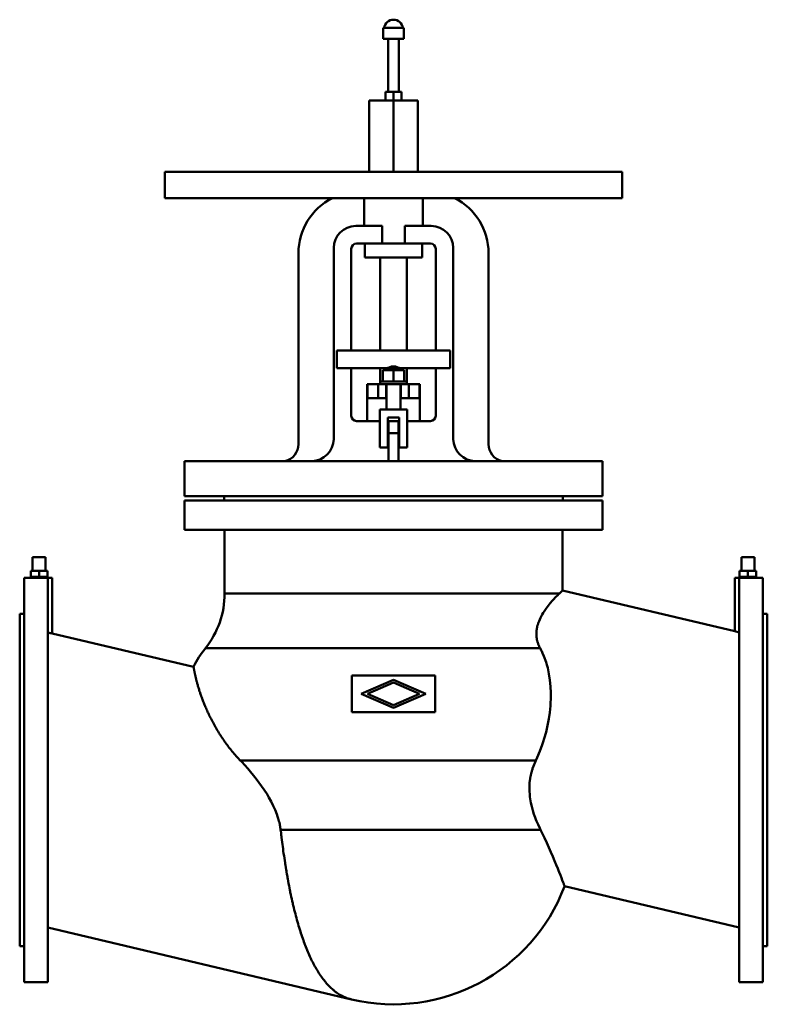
# Model space of a CAD drawing. Header units: millimetres. Extents: x 0 to 850, y -255 to 865.
import ezdxf

# ---------------------------------------------------------------- set-up
doc = ezdxf.new("R2010")
doc.units = ezdxf.units.MM
doc.layers.add('AM_0', color=7, linetype='Continuous', lineweight=30)

msp = doc.modelspace()

# ---------------------------------------------------------------- linework, layer by layer
at = {"layer": 'AM_0', "color": 7, "linetype": 'Continuous', "lineweight": 50}
for p, q in [((413.2, 855.6), (413.2, 843.1)), ((413.2, 855.6), (436.8, 855.6)), ((436.8, 843.1), (436.8, 855.6)), ((413.2, 843.1), (436.8, 843.1)), ((419, 843.1), (419, 782.9)), ((431, 782.9), (431, 843.1)), ((416, 772.9), (416, 782.9)), ((434, 782.9), (416, 782.9)), ((425, 691.9), (425, 782.9)), ((434, 772.9), (434, 782.9)), ((397.5, 772.9), (397.5, 691.9)), ((397.5, 772.9), (452.5, 772.9)), ((452.5, 772.9), (452.5, 691.9)), ((165, 691.9), (165, 661.9)), ((165, 691.9), (685, 691.9)), ((685, 661.9), (685, 691.9)), ((165, 661.9), (685, 661.9)), ((391.5, 661.9), (391.5, 630.4)), ((458.5, 630.4), (458.5, 661.9)), ((412, 630.4), (382, 630.4)), ((412, 630.4), (412, 610.3)), ((438, 610.3), (438, 630.4)), ((468, 630.4), (438, 630.4)), ((357, 605.3), (357, 387.8)), ((467, 610.3), (383, 610.3)), ((392.5, 610.3), (392.5, 594.4)), ((457.5, 594.4), (457.5, 610.3)), ((493, 387.8), (493, 605.3)), ((317, 599.4), (317, 382.2)), ((377, 604.3), (377, 488.7)), ((392.5, 594.4), (457.5, 594.4)), ((410, 594.4), (410, 488.7)), ((440, 488.7), (440, 594.4)), ((473, 488.7), (473, 604.3)), ((533, 382.2), (533, 599.4)), ((360.5, 468.7), (360.5, 488.7)), ((489.5, 488.7), (360.5, 488.7)), ((489.5, 468.7), (489.5, 488.7)), ((360.5, 468.7), (418.6, 468.7)), ((377, 468.7), (377, 414.4)), ((410, 468.7), (410, 450.2)), ((413, 453.2), (413, 466.2)), ((437, 466.2), (413, 466.2)), ((417, 467.6), (417, 466.2)), ((417, 467.6), (433, 467.6)), ((425, 453.2), (425, 466.2)), ((431.4, 468.7), (489.5, 468.7)), ((433, 466.2), (433, 467.6)), ((437, 453.2), (437, 466.2)), ((440, 450.2), (440, 468.7)), ((473, 414.4), (473, 468.7)), ((395, 450.2), (395, 408.4)), ((395, 450.2), (455, 450.2)), ((395.5, 434.2), (395.5, 450.2)), ((407.5, 450.2), (407.5, 434.2)), ((440, 453.2), (410, 453.2)), ((416.5, 450.2), (416.5, 434.2)), ((417, 450.2), (417, 421.4)), ((433, 421.4), (433, 450.2)), ((433.5, 450.2), (433.5, 434.2)), ((442.5, 450.2), (442.5, 434.2)), ((454.5, 434.2), (454.5, 450.2)), ((455, 408.4), (455, 450.2)), ((395.5, 434.2), (417, 434.2)), ((433, 434.2), (454.5, 434.2)), ((409.5, 421.4), (409.5, 378.4)), ((440.5, 421.4), (409.5, 421.4)), ((440.5, 378.4), (440.5, 421.4)), ((383, 408.4), (409.5, 408.4)), ((418.5, 412.4), (431.5, 412.4)), ((418.5, 378.4), (418.5, 412.4)), ((418.5, 408.4), (431.5, 408.4)), ((419.5, 408.4), (419.5, 362.8)), ((430.5, 408.4), (430.5, 362.8)), ((431.5, 412.4), (431.5, 378.4)), ((440.5, 408.4), (467, 408.4)), ((430.5, 394.4), (419.5, 394.4)), ((409.5, 378.4), (418.5, 378.4)), ((431.5, 378.4), (440.5, 378.4)), ((187.5, 362.8), (187.5, 322.9)), ((187.5, 362.8), (662.5, 362.8)), ((662.5, 322.9), (662.5, 362.8)), ((187.5, 322.9), (662.5, 322.9)), ((187.5, 318), (187.5, 284.4)), ((187.5, 318), (662.5, 318)), ((232.5, 322.9), (232.5, 318)), ((617.5, 318), (617.5, 322.9)), ((662.5, 284.4), (662.5, 318)), ((187.5, 284.4), (662.5, 284.4)), ((233, 284.4), (233, 212.3)), ((617, 215.6), (617, 284.4)), ((14.5, 253.5), (14.5, 238)), ((29.5, 253.5), (14.5, 253.5)), ((29.5, 238), (29.5, 253.5)), ((820.5, 253.5), (820.5, 238)), ((820.5, 253.5), (835.5, 253.5)), ((835.5, 238), (835.5, 253.5)), ((12.5, 238), (12.5, 231)), ((12.5, 238), (31.5, 238)), ((22, 238), (22, 231)), ((31.5, 238), (31.5, 231)), ((818.5, 238), (818.5, 231)), ((818.5, 238), (837.5, 238)), ((828, 238), (828, 231)), ((837.5, 238), (837.5, 231)), ((14.5, 230), (5, 230)), ((5, 230), (5, -230)), ((12.5, 231), (31.5, 231)), ((14.5, 231), (14.5, 230)), ((29.5, 230), (29.5, 231)), ((37, 230), (29.5, 230)), ((37, 230), (32, 229.7)), ((32, 229.7), (32, -230)), ((37, 166.8), (37, 230)), ((820.5, 230), (813, 230)), ((813, 230), (813, 169.2)), ((818, 229.7), (813, 230)), ((818, 229.7), (818, -230)), ((818.5, 231), (837.5, 231)), ((820.5, 231), (820.5, 230)), ((835.5, 230), (835.5, 231)), ((845, 230), (835.5, 230)), ((845, -230), (845, 230)), ((617, 215.6), (613.6, 212.3)), ((813, 169.2), (617, 215.6)), ((233, 212.3), (613.6, 212.3)), ((5, 189), (0, 189)), ((0, -189), (0, 189)), ((850, 189), (845, 189)), ((850, -189), (850, 189)), ((818, 167.6), (813, 169.2)), ((197.6, 128.8), (37, 166.8)), ((211.1, 149.9), (591.7, 149.9)), ((472.5, 119), (377.5, 119)), ((377.5, 119), (377.5, 77)), ((388.4, 98), (425, 114)), ((425, 114), (461.6, 98)), ((472.5, 77), (472.5, 119)), ((425, 110.9), (395.6, 98)), ((454.4, 98), (425, 110.9)), ((425, 82), (388.4, 98)), ((395.6, 98), (425, 85.1)), ((461.6, 98), (425, 82)), ((425, 85.1), (454.4, 98)), ((377.5, 77), (472.5, 77)), ((250.6, 22.3), (586.9, 22.3)), ((296.6, -56.6), (592.1, -56.6)), ((619.5, -121), (818, -168)), ((32, -168), (377.1, -249.7)), ((0, -189), (5, -189)), ((845, -189), (850, -189)), ((5, -230), (32, -230)), ((818, -230), (845, -230))]:
    msp.add_line(p, q, dxfattribs=at)
for points in [[(22, 229.9), (21.9, 229.9), (21.8, 229.9), (21.7, 229.9), (21.7, 229.9), (21.6, 229.9), (21.5, 229.9), (21.4, 229.9), (21.3, 229.9), (21.2, 229.9), (21.1, 229.9), (21, 229.9), (21, 229.9), (20.9, 229.9), (20.8, 229.9), (20.7, 229.9), (20.6, 229.9), (20.5, 229.9), (20.4, 229.9), (20.3, 229.9), (20.2, 229.9), (20.1, 229.9), (20.1, 229.9), (20, 229.9), (19.9, 229.9), (19.8, 229.9), (19.8, 229.9), (19.7, 229.9), (19.6, 229.9), (19.5, 229.9), (19.4, 229.9), (19.3, 229.9), (19.2, 229.9), (19.1, 229.9), (19.1, 229.9), (19, 229.9), (18.9, 229.9), (18.8, 229.9), (18.7, 229.9), (18.6, 229.9), (18.5, 229.9), (18.5, 229.9), (18.4, 229.9), (18.3, 229.9), (18.2, 229.9), (18.1, 229.9), (18, 229.9), (18, 229.9), (17.9, 229.9), (17.8, 229.9), (17.7, 229.9), (17.6, 229.9), (17.5, 229.9), (17.5, 229.9), (17.4, 229.9), (17.4, 229.9), (17.3, 229.9), (17.2, 229.9), (17.1, 229.9), (17, 229.9), (17, 229.9), (16.9, 229.9), (16.9, 229.9), (16.8, 229.9), (16.7, 229.9), (16.7, 229.9), (16.7, 229.9), (16.6, 229.9), (16.5, 229.9), (16.5, 229.9), (16.4, 229.9), (16.4, 229.9), (16.3, 229.9), (16.2, 230), (16.2, 230), (16.1, 230), (16.1, 230), (16, 230), (16, 230), (15.9, 230), (15.8, 230), (15.8, 230), (15.7, 230), (15.7, 230), (15.7, 230), (15.6, 230), (15.5, 230), (15.5, 230), (15.4, 230), (15.4, 230), (15.4, 230), (15.3, 230), (15.3, 230), (15.2, 230), (15.2, 230), (15.1, 230), (15.1, 230), (15.1, 230), (15, 230), (15, 230), (15, 230), (14.9, 230), (14.9, 230), (14.9, 230), (14.8, 230), (14.8, 230), (14.8, 230), (14.8, 230), (14.8, 230), (14.7, 230), (14.7, 230), (14.7, 230), (14.7, 230), (14.7, 230), (14.6, 230), (14.6, 230), (14.6, 230), (14.6, 230), (14.6, 230), (14.6, 230), (14.6, 230), (14.5, 230), (14.5, 230), (14.5, 230), (14.5, 230), (14.5, 230), (14.5, 230), (14.5, 230), (14.5, 230), (14.5, 230), (14.5, 230)], [(29.5, 230), (29.5, 230), (29.5, 230), (29.5, 230), (29.5, 230), (29.5, 230), (29.5, 230), (29.5, 230), (29.5, 230), (29.5, 230), (29.4, 230), (29.4, 230), (29.4, 230), (29.4, 230), (29.4, 230), (29.4, 230), (29.4, 230), (29.3, 230), (29.3, 230), (29.3, 230), (29.3, 230), (29.3, 230), (29.2, 230), (29.2, 230), (29.2, 230), (29.2, 230), (29.2, 230), (29.1, 230), (29.1, 230), (29.1, 230), (29, 230), (29, 230), (29, 230), (28.9, 230), (28.9, 230), (28.9, 230), (28.8, 230), (28.8, 230), (28.7, 230), (28.7, 230), (28.6, 230), (28.6, 230), (28.6, 230), (28.5, 230), (28.5, 230), (28.4, 230), (28.3, 230), (28.3, 230), (28.3, 230), (28.2, 230), (28.2, 230), (28.1, 230), (28, 230), (28, 230), (27.9, 230), (27.9, 230), (27.8, 230), (27.8, 230), (27.7, 229.9), (27.6, 229.9), (27.6, 229.9), (27.5, 229.9), (27.5, 229.9), (27.4, 229.9), (27.3, 229.9), (27.3, 229.9), (27.3, 229.9), (27.2, 229.9), (27.1, 229.9), (27.1, 229.9), (27, 229.9), (27, 229.9), (26.9, 229.9), (26.8, 229.9), (26.7, 229.9), (26.6, 229.9), (26.6, 229.9), (26.5, 229.9), (26.5, 229.9), (26.4, 229.9), (26.3, 229.9), (26.2, 229.9), (26.1, 229.9), (26, 229.9), (26, 229.9), (25.9, 229.9), (25.8, 229.9), (25.7, 229.9), (25.6, 229.9), (25.5, 229.9), (25.5, 229.9), (25.4, 229.9), (25.3, 229.9), (25.2, 229.9), (25.1, 229.9), (25, 229.9), (24.9, 229.9), (24.9, 229.9), (24.8, 229.9), (24.7, 229.9), (24.6, 229.9), (24.5, 229.9), (24.4, 229.9), (24.3, 229.9), (24.2, 229.9), (24.2, 229.9), (24.1, 229.9), (24, 229.9), (23.9, 229.9), (23.9, 229.9), (23.8, 229.9), (23.7, 229.9), (23.6, 229.9), (23.5, 229.9), (23.4, 229.9), (23.3, 229.9), (23.2, 229.9), (23.1, 229.9), (23, 229.9), (23, 229.9), (22.9, 229.9), (22.8, 229.9), (22.7, 229.9), (22.6, 229.9), (22.5, 229.9), (22.4, 229.9), (22.3, 229.9), (22.3, 229.9), (22.2, 229.9), (22.1, 229.9), (22, 229.9)], [(828, 229.9), (827.9, 229.9), (827.8, 229.9), (827.7, 229.9), (827.7, 229.9), (827.6, 229.9), (827.5, 229.9), (827.4, 229.9), (827.3, 229.9), (827.2, 229.9), (827.1, 229.9), (827, 229.9), (827, 229.9), (826.9, 229.9), (826.8, 229.9), (826.7, 229.9), (826.6, 229.9), (826.5, 229.9), (826.4, 229.9), (826.3, 229.9), (826.2, 229.9), (826.1, 229.9), (826.1, 229.9), (826, 229.9), (825.9, 229.9), (825.8, 229.9), (825.8, 229.9), (825.7, 229.9), (825.6, 229.9), (825.5, 229.9), (825.4, 229.9), (825.3, 229.9), (825.2, 229.9), (825.1, 229.9), (825.1, 229.9), (825, 229.9), (824.9, 229.9), (824.8, 229.9), (824.7, 229.9), (824.6, 229.9), (824.5, 229.9), (824.5, 229.9), (824.4, 229.9), (824.3, 229.9), (824.2, 229.9), (824.1, 229.9), (824, 229.9), (824, 229.9), (823.9, 229.9), (823.8, 229.9), (823.7, 229.9), (823.6, 229.9), (823.5, 229.9), (823.5, 229.9), (823.4, 229.9), (823.4, 229.9), (823.3, 229.9), (823.2, 229.9), (823.1, 229.9), (823, 229.9), (823, 229.9), (822.9, 229.9), (822.9, 229.9), (822.8, 229.9), (822.7, 229.9), (822.7, 229.9), (822.7, 229.9), (822.6, 229.9), (822.5, 229.9), (822.5, 229.9), (822.4, 229.9), (822.4, 229.9), (822.3, 229.9), (822.2, 230), (822.2, 230), (822.1, 230), (822.1, 230), (822, 230), (822, 230), (821.9, 230), (821.8, 230), (821.8, 230), (821.7, 230), (821.7, 230), (821.7, 230), (821.6, 230), (821.5, 230), (821.5, 230), (821.4, 230), (821.4, 230), (821.4, 230), (821.3, 230), (821.3, 230), (821.2, 230), (821.2, 230), (821.1, 230), (821.1, 230), (821.1, 230), (821, 230), (821, 230), (821, 230), (820.9, 230), (820.9, 230), (820.9, 230), (820.8, 230), (820.8, 230), (820.8, 230), (820.8, 230), (820.8, 230), (820.7, 230), (820.7, 230), (820.7, 230), (820.7, 230), (820.7, 230), (820.6, 230), (820.6, 230), (820.6, 230), (820.6, 230), (820.6, 230), (820.6, 230), (820.6, 230), (820.5, 230), (820.5, 230), (820.5, 230), (820.5, 230), (820.5, 230), (820.5, 230), (820.5, 230), (820.5, 230), (820.5, 230), (820.5, 230)], [(835.5, 230), (835.5, 230), (835.5, 230), (835.5, 230), (835.5, 230), (835.5, 230), (835.5, 230), (835.5, 230), (835.5, 230), (835.5, 230), (835.4, 230), (835.4, 230), (835.4, 230), (835.4, 230), (835.4, 230), (835.4, 230), (835.4, 230), (835.3, 230), (835.3, 230), (835.3, 230), (835.3, 230), (835.3, 230), (835.2, 230), (835.2, 230), (835.2, 230), (835.2, 230), (835.2, 230), (835.1, 230), (835.1, 230), (835.1, 230), (835, 230), (835, 230), (835, 230), (834.9, 230), (834.9, 230), (834.9, 230), (834.8, 230), (834.8, 230), (834.7, 230), (834.7, 230), (834.6, 230), (834.6, 230), (834.6, 230), (834.5, 230), (834.5, 230), (834.4, 230), (834.3, 230), (834.3, 230), (834.3, 230), (834.2, 230), (834.2, 230), (834.1, 230), (834, 230), (834, 230), (833.9, 230), (833.9, 230), (833.8, 230), (833.8, 230), (833.7, 229.9), (833.6, 229.9), (833.6, 229.9), (833.5, 229.9), (833.5, 229.9), (833.4, 229.9), (833.3, 229.9), (833.3, 229.9), (833.3, 229.9), (833.2, 229.9), (833.1, 229.9), (833.1, 229.9), (833, 229.9), (833, 229.9), (832.9, 229.9), (832.8, 229.9), (832.7, 229.9), (832.6, 229.9), (832.6, 229.9), (832.5, 229.9), (832.5, 229.9), (832.4, 229.9), (832.3, 229.9), (832.2, 229.9), (832.1, 229.9), (832, 229.9), (832, 229.9), (831.9, 229.9), (831.8, 229.9), (831.7, 229.9), (831.6, 229.9), (831.5, 229.9), (831.5, 229.9), (831.4, 229.9), (831.3, 229.9), (831.2, 229.9), (831.1, 229.9), (831, 229.9), (830.9, 229.9), (830.9, 229.9), (830.8, 229.9), (830.7, 229.9), (830.6, 229.9), (830.5, 229.9), (830.4, 229.9), (830.3, 229.9), (830.2, 229.9), (830.2, 229.9), (830.1, 229.9), (830, 229.9), (829.9, 229.9), (829.9, 229.9), (829.8, 229.9), (829.7, 229.9), (829.6, 229.9), (829.5, 229.9), (829.4, 229.9), (829.3, 229.9), (829.2, 229.9), (829.1, 229.9), (829, 229.9), (829, 229.9), (828.9, 229.9), (828.8, 229.9), (828.7, 229.9), (828.6, 229.9), (828.5, 229.9), (828.4, 229.9), (828.3, 229.9), (828.3, 229.9), (828.2, 229.9), (828.1, 229.9), (828, 229.9)], [(613.6, 212.3), (612.9, 211.6), (611.3, 210), (609.6, 208.2), (608.6, 207.1), (607.6, 206.1), (605.4, 203.7), (603.2, 201), (600.8, 198.1), (598.5, 195), (596.2, 191.7), (595.1, 190), (594.1, 188.2), (592.2, 184.6), (590.5, 180.8), (589.6, 178.4), (589.3, 177.7), (589.1, 177), (589, 176.6), (588.9, 176.3), (588.7, 175.6), (588.5, 174.8), (588.4, 174.1), (588.2, 173.3), (588.1, 172.6), (588, 172.2), (587.9, 171.8), (587.8, 171.1), (587.7, 170.3), (587.6, 169.5), (587.5, 168.7), (587.5, 167.9), (587.5, 167.5), (587.5, 167.1), (587.4, 166.3), (587.5, 165.5), (587.5, 165.1), (587.5, 164.7), (587.5, 163.9), (587.6, 163), (587.6, 162.6), (587.7, 162.2), (587.8, 161.3), (587.9, 160.5), (588.1, 159.6), (588.3, 158.8), (588.5, 157.9), (588.6, 157.5), (588.7, 157.1), (589, 156.2), (589.3, 155.4), (589.6, 154.5), (589.9, 153.7), (590.3, 152.8), (590.5, 152.4), (590.7, 152), (591.1, 151.2), (591.5, 150.3), (591.7, 149.9)], [(37, 166.8), (37, 166.8), (37, 166.8), (36.9, 166.8), (36.9, 166.8), (36.8, 166.8), (36.7, 166.9), (36.5, 166.9), (36.3, 166.9), (36.1, 166.9), (35.8, 167), (35.7, 167), (35.5, 167), (35.2, 167.1), (34.8, 167.1), (34.5, 167.2), (34.1, 167.2), (33.7, 167.3), (33.4, 167.3), (33.2, 167.4), (32.8, 167.5), (32.3, 167.5), (32, 167.6)], [(591.7, 149.9), (592, 149.4), (592.5, 148.4), (593, 147.4), (593.3, 146.9), (593.5, 146.4), (594, 145.4), (594.5, 144.3), (596.1, 140.7), (598.4, 134.2), (599.4, 130.9), (600.3, 127.6), (601.7, 120.7), (602.8, 113.7), (603.5, 106.5), (603.8, 99.2), (603.8, 91.9), (603.6, 88.1), (603.4, 84.4), (602.6, 76.9), (601.6, 69.4), (600.2, 61.9), (598.4, 54.5), (596.4, 47.1), (595.3, 43.5), (594.1, 39.8), (591.4, 32.7), (588.5, 25.7), (586.9, 22.3)], [(250.6, 22.3), (250, 23), (248.7, 24.3), (247.5, 25.7), (246.9, 26.3), (246.3, 27), (245.1, 28.4), (243.9, 29.8), (242.8, 31.1), (241.6, 32.5), (240.5, 33.9), (239.9, 34.6), (239.4, 35.3), (238.3, 36.7), (237.2, 38.1), (236.1, 39.5), (235.1, 40.9), (234, 42.4), (233.5, 43.1), (233, 43.8), (232, 45.2), (231, 46.6), (230.6, 47.4), (230.1, 48.1), (229.1, 49.5), (228.2, 50.9), (227.7, 51.7), (227.3, 52.4), (226.4, 53.8), (225.5, 55.2), (224.6, 56.7), (223.8, 58.1), (223, 59.5), (222.6, 60.2), (222.2, 60.9), (221.4, 62.3), (220.6, 63.8), (219.8, 65.2), (219.1, 66.6), (218.3, 68), (218, 68.7), (217.6, 69.4), (216.9, 70.7), (216.2, 72.1), (215.6, 73.5), (214.9, 74.9), (214.3, 76.2), (214, 76.9), (213.7, 77.6), (213, 78.9), (212.5, 80.2), (211.9, 81.5), (211.3, 82.8), (210.8, 84.1), (210.5, 84.8), (210.2, 85.4), (209.7, 86.7), (209.2, 87.9), (208.7, 89.2), (208.3, 90.4), (207.8, 91.6), (207.6, 92.2), (207.4, 92.8), (206.9, 94), (206.5, 95.2), (206.3, 95.8), (206.1, 96.3), (205.7, 97.5), (205.3, 98.6), (205.1, 99.1), (205, 99.7), (204.6, 100.8), (204.2, 101.9), (203.9, 102.9), (203.6, 104), (203.3, 105), (203.1, 105.5), (203, 106), (202.7, 107), (202.4, 107.9), (202.1, 108.9), (201.9, 109.8), (201.6, 110.7), (201.5, 111.1), (201.4, 111.6), (201.2, 112.4), (201, 113.3), (200.7, 114.1), (200.5, 114.9), (200.4, 115.7), (200.3, 116.1), (200.2, 116.4), (200, 117.2), (199.8, 117.9), (199.7, 118.6), (199.5, 119.3), (199.4, 119.9), (199.3, 120.2), (199.2, 120.5), (199.1, 121.2), (199, 121.7), (198.9, 122.3), (198.8, 122.8), (198.6, 123.4), (198.6, 123.6), (198.6, 123.8), (198.5, 124.3), (198.4, 124.8), (198.3, 125), (198.3, 125.2), (198.2, 125.6), (198.1, 126), (198.1, 126.1), (198.1, 126.3), (198, 126.6), (198, 127), (197.9, 127.2), (197.9, 127.5), (197.8, 127.7), (197.8, 127.8), (197.8, 127.9), (197.8, 128.1), (197.7, 128.3), (197.7, 128.4), (197.7, 128.6), (197.7, 128.7), (197.7, 128.7), (197.6, 128.7), (197.6, 128.8), (197.6, 128.8), (197.6, 128.8)], [(296.6, -56.6), (296.6, -56.1), (296.4, -55.3), (296.3, -54.4), (296.3, -54), (296.2, -53.6), (296, -52.7), (295.9, -51.8), (295.7, -51), (295.6, -50.1), (295.4, -49.3), (295.3, -48.9), (295.2, -48.4), (295, -47.6), (294.8, -46.8), (294, -43.8), (293.2, -41.4), (292.3, -38.9), (290.4, -34.1), (288.3, -29.3), (286, -24.6), (283.4, -20.1), (280.8, -15.6), (279.4, -13.4), (278, -11.3), (275.1, -7.1), (272, -2.9), (268.9, 1.2), (265.8, 5.2), (262.5, 9.1), (260.9, 11), (259.2, 12.9), (255.8, 16.7), (252.4, 20.5), (250.6, 22.3)], [(586.9, 22.3), (585.9, 20.1), (584, 15.5), (583.1, 12.9), (582.9, 12.1), (582.6, 11.3), (582.5, 11), (582.4, 10.6), (582.2, 9.8), (582, 9), (581.9, 8.6), (581.8, 8.3), (581.6, 7.5), (581.4, 6.7), (581.3, 6.3), (581.2, 5.9), (581, 5.1), (580.9, 4.4), (580.4, 1.6), (579.8, -3.1), (579.5, -7.7), (579.6, -12.4), (579.9, -17), (580.1, -19.2), (580.4, -21.5), (581.2, -25.9), (582.2, -30.3), (583.3, -34.6), (584.6, -38.8), (586.1, -42.9), (586.9, -44.9), (587.7, -46.9), (589.4, -50.8), (591.2, -54.7), (592.1, -56.6)], [(377.1, -249.7), (376.5, -249.5), (375.4, -249.2), (374.2, -248.9), (373.6, -248.7), (373.1, -248.5), (371.9, -248.1), (370.8, -247.7), (369.6, -247.2), (368.5, -246.7), (367.3, -246.1), (366.8, -245.8), (366.2, -245.6), (365.1, -244.9), (364, -244.3), (362.8, -243.6), (361.7, -242.9), (360.6, -242.1), (360.1, -241.7), (359.5, -241.3), (358.4, -240.5), (357.4, -239.7), (356.8, -239.2), (356.3, -238.8), (355.2, -237.8), (354.1, -236.9), (353.6, -236.4), (353.1, -235.9), (352, -234.8), (351, -233.8), (350, -232.7), (349, -231.5), (348, -230.3), (347.5, -229.7), (347, -229.1), (346, -227.9), (345, -226.6), (344, -225.3), (343, -224), (342.1, -222.6), (341.6, -222), (341.1, -221.3), (340.2, -219.8), (339.3, -218.4), (338.4, -216.9), (337.5, -215.4), (336.6, -213.9), (336.2, -213.1), (335.7, -212.3), (334.8, -210.7), (334, -209.1), (333.1, -207.5), (332.3, -205.8), (331.5, -204.1), (331.1, -203.3), (330.7, -202.4), (329.9, -200.7), (329.1, -198.9), (328.3, -197.2), (327.5, -195.4), (326.8, -193.6), (326.4, -192.7), (326.1, -191.8), (325.3, -189.9), (324.6, -188.1), (324.3, -187.2), (323.9, -186.2), (323.2, -184.3), (322.5, -182.4), (322.2, -181.4), (321.8, -180.4), (321.1, -178.4), (320.4, -176.4), (319.8, -174.4), (319.1, -172.3), (318.4, -170.2), (318.1, -169.1), (317.8, -168), (317.1, -165.9), (316.5, -163.7), (315.8, -161.4), (315.2, -159.2), (314.6, -156.9), (314.3, -155.8), (314, -154.6), (313.4, -152.3), (312.8, -149.9), (312.2, -147.6), (311.6, -145.2), (311, -142.8), (310.7, -141.5), (310.5, -140.3), (309.9, -137.9), (309.3, -135.4), (308.8, -132.9), (308.3, -130.4), (307.7, -127.9), (307.5, -126.6), (307.2, -125.4), (306.7, -122.8), (306.2, -120.3), (305.7, -117.7), (305.2, -115.1), (304.8, -112.5), (304.5, -111.2), (304.3, -109.9), (303.8, -107.3), (303.4, -104.7), (303.2, -103.4), (303, -102.1), (302.5, -99.5), (302.1, -96.9), (301.9, -95.5), (301.7, -94.2), (301.3, -91.6), (300.9, -89), (300.5, -86.4), (300.1, -83.7), (299.7, -81.1), (299.6, -79.8), (299.4, -78.5), (299, -75.9), (298.7, -73.3), (298.3, -70.7), (298, -68.1), (297.7, -65.6), (297.5, -64.3), (297.4, -63), (297.1, -60.4), (296.8, -57.9), (296.6, -56.6)], [(592.1, -56.6), (593.6, -59.7), (596.5, -65.8), (599.2, -71.5), (600.4, -74.3), (601.6, -76.9), (604, -82.2), (606.1, -87.2), (608.2, -92.1), (610.1, -96.7), (611.8, -100.9), (612.6, -102.9), (613.3, -104.8), (614.7, -108.4), (615.9, -111.5), (616.9, -114.2), (617.8, -116.5), (618.5, -118.3), (618.7, -119), (619, -119.6), (619.3, -120.5), (619.5, -121), (619.5, -121)]]:
    msp.add_lwpolyline(points, dxfattribs=at)
for centre, radius, start, end in [((425, 854.5), 10.5, 6.0683, 173.9317), ((387, 599.4), 70, 116.7655, 180), ((463, 599.4), 70, 0, 63.2345), ((382, 605.3), 25, 90, 180), ((468, 605.3), 25, 0, 90), ((383, 604.3), 6, 90, 180), ((467, 604.3), 6, 0, 90), ((425, 457.4), 13, 52.0201, 127.9799), ((383, 414.4), 6, 180, 270), ((467, 414.4), 6, 270, 0), ((297, 382.2), 20, 282.8386, 0), ((332, 387.8), 25, 270, 0), ((518, 387.8), 25, 180, 270), ((553, 382.2), 20, 180, 257.1614), ((133, 212.3), 100, 321.3856, 0), ((304.9, 75), 120, 141.3856, 153.3625), ((425, -47.3), 208, 256.6856, 339.2301)]:
    msp.add_arc(centre, radius, start, end, dxfattribs=at)

doc.saveas('drawing.dxf')
